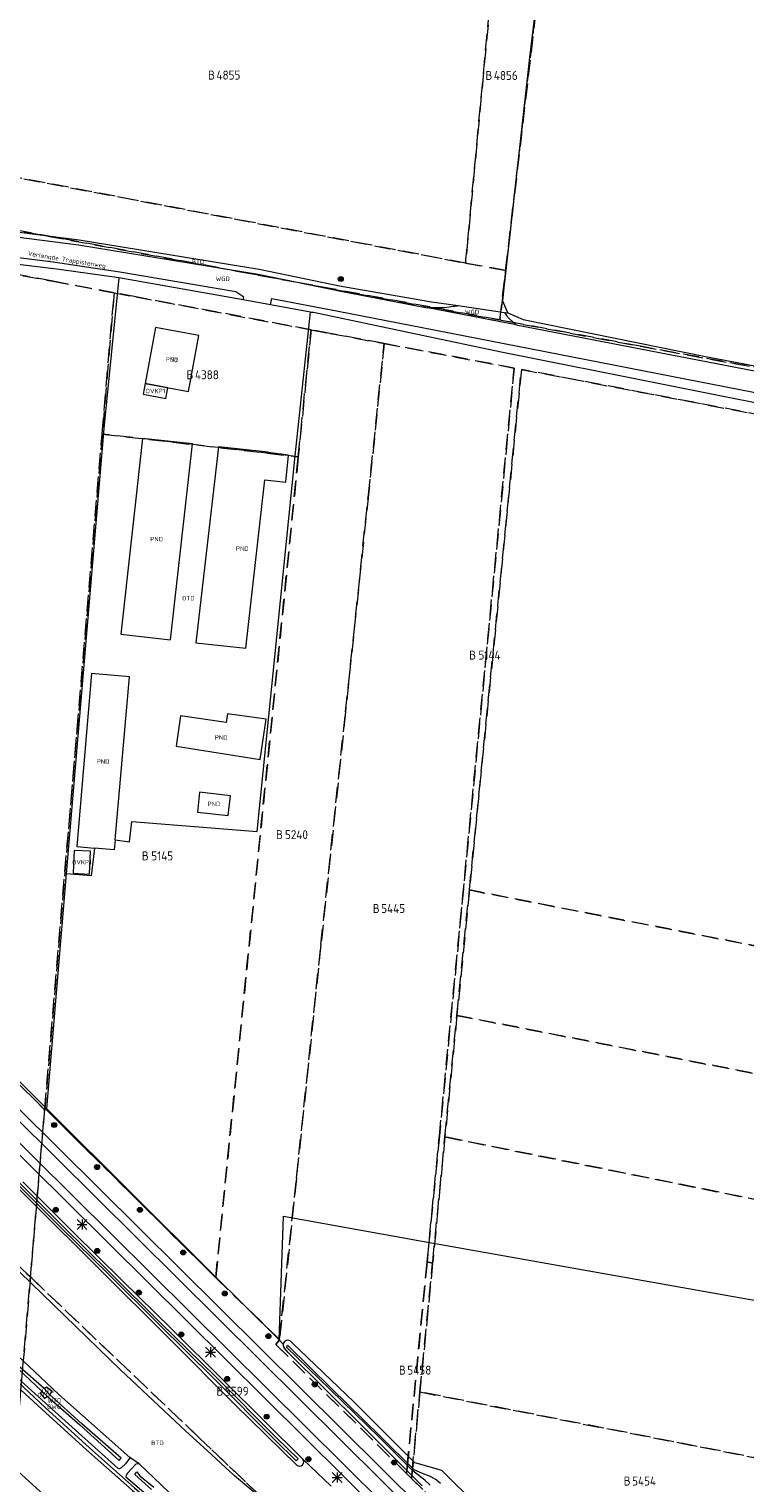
# Model space of a CAD drawing. Header units: metres. Extents: x 207644 to 210135, y 370459 to 373417.
# Tile 208 of 256: x 209191 to 209335, y 372051 to 372342. Entities that reach past the tile are written whole.
import ezdxf
from ezdxf.enums import TextEntityAlignment as Align

# ---------------------------------------------------------------- set-up
doc = ezdxf.new("R2010")
doc.units = ezdxf.units.M
doc.linetypes.add('HIDDEN2', pattern=[4.7625, 3.175, -1.5875])
for name, color, linetype in [('BTD', 7, 'Continuous'), ('GB', 1, 'Continuous'), ('GB11', 1, 'Continuous'), ('KAD_perceelnummer', 212, 'Continuous'), ('KAD_sectie', 212, 'Continuous'), ('KAD_Vastgesteld_Perceel', 212, 'Continuous'), ('NAR', 7, 'Continuous'), ('ORL', 7, 'Continuous'), ('OTD', 7, 'Continuous'), ('OVKP1', 7, 'Continuous'), ('OWG', 7, 'Continuous'), ('PND', 7, 'Continuous'), ('WGD', 7, 'Continuous'), ('WTD', 7, 'Continuous')]:
    doc.layers.add(name, color=color, linetype=linetype)
for name, color, linetype, lineweight in [('GKL', 52, 'Continuous', 25), ('GMV', 7, 'Continuous', 25), ('GP1', 7, 'Continuous', 30), ('Q21_lantaarnpaal', 1, 'Continuous', 0), ('Q26_boom', 72, 'Continuous', 0)]:
    doc.layers.add(name, color=color, linetype=linetype, lineweight=lineweight)
doc.styles.add('ISO', font='isocpeur.ttf', dxfattribs={"height": 1})
doc.styles.add('ISOCP', font='ISOCP.shx', dxfattribs={"height": 1.8})

# ---------------------------------------------------------------- blocks, each defined once
blk = doc.blocks.new('ACMAP_ANN_TEMPLATE_Vastgesteld_Perceelnummer')
at = {"layer": 'KAD_perceelnummer', "style": 'ISOCP'}
blk.add_attdef('Perceelnummer', text='', height=1.8, dxfattribs=at).set_placement((0, 0), align=Align.MIDDLE)
at = {"layer": 'KAD_sectie', "style": 'ISOCP'}
blk.add_attdef('sectie', text='', height=1.8, dxfattribs=at).set_placement((-2.7, 0), align=Align.MIDDLE_RIGHT)
blk = doc.blocks.new('Q26')
blk.add_hatch(color=256).paths.add_polyline_path([(-0.45, -0.01, 1), (0.55, -0.01, 1)])
blk.add_circle((0.05, -0.01), 0.5)
blk = doc.blocks.new('Q21')
for p, q in [((-1, 1), (0, 0)), ((-1, 0), (0, 0)), ((-1, -1), (0, 0)), ((0, 1), (0, 0)), ((0, 0), (1, 1)), ((0, 0), (1, 0)), ((0, 0), (0, -1)), ((0, 0), (1, -1))]:
    blk.add_line(p, q)

msp = doc.modelspace()

# ---------------------------------------------------------------- linework, layer by layer
at = {"layer": 'GB', "color": 253, "linetype": 'Continuous', "lineweight": 13}
for points in [[(209216.529, 372282.215), (209214.417, 372270.982)], [(209225.209, 372280.583), (209216.529, 372282.215)], [(209223.097, 372269.35), (209225.209, 372280.583)], [(209214.417, 372270.982), (209223.097, 372269.35)], [(209213.936, 372259.995), (209209.558, 372220.751)], [(209223.884, 372258.885), (209213.936, 372259.995)], [(209219.526, 372219.639), (209223.884, 372258.885)], [(209229.102, 372258.303), (209224.614, 372219.071)], [(209239.04, 372257.194), (209229.102, 372258.303)], [(209239.033, 372257.133), (209239.04, 372257.194)], [(209234.562, 372217.961), (209238.411, 372251.686)], [(209209.558, 372220.751), (209219.526, 372219.639)], [(209224.614, 372219.071), (209234.562, 372217.961)], [(209203.725, 372212.928), (209200.73, 372178.251)], [(209211.309, 372212.257), (209203.725, 372212.928)], [(209208.421, 372179.599), (209211.309, 372212.257)], [(209208.421, 372179.599), (209208.244, 372177.602)], [(209200.73, 372178.251), (209204.298, 372177.943)], [(209208.244, 372177.602), (209204.298, 372177.943)]]:
    msp.add_lwpolyline(points, dxfattribs=at)
at = {"layer": 'GB11', "color": 253, "linetype": 'Continuous', "lineweight": 13}
for points in [[(209243.126, 372256.62), (209239.033, 372257.133)], [(209242.575, 372251.24), (209243.126, 372256.62)], [(209238.411, 372251.686), (209242.575, 372251.24)], [(209230.913, 372204.83), (209230.668, 372203.108)], [(209238.649, 372203.726), (209230.913, 372204.83)], [(209221.485, 372204.416), (209220.674, 372198.361)], [(209230.668, 372203.108), (209221.485, 372204.416)], [(209237.492, 372195.653), (209238.649, 372203.726)], [(209220.674, 372198.361), (209237.492, 372195.653)], [(209225.341, 372189.103), (209224.903, 372185.135)], [(209231.514, 372188.421), (209225.341, 372189.103)], [(209231.076, 372184.454), (209231.514, 372188.421)], [(209224.903, 372185.135), (209231.076, 372184.454)]]:
    msp.add_lwpolyline(points, dxfattribs=at)
at = {"layer": 'GKL', "color": 253, "linetype": 'Continuous', "lineweight": 13}
for points in [[(209198.34, 372084.264), (209187.095, 372095.185)], [(209209.521, 372073.455), (209198.34, 372084.264)], [(209222.577, 372061.156), (209209.521, 372073.455)], [(209226.887, 372057.242), (209222.577, 372061.156)], [(209232.273, 372052.28), (209226.887, 372057.242)], [(209239.522, 372046.118), (209232.273, 372052.28)]]:
    msp.add_lwpolyline(points, dxfattribs=at)
at = {"layer": 'GMV', "color": 253, "linetype": 'Continuous', "lineweight": 13}
for points in [[(209291.479, 372336.258), (209294.854, 372364.467)], [(209286.432, 372291.245), (209291.479, 372336.258)], [(209173.964, 372302.246), (209201.086, 372298.779)], [(209175.608, 372303.044), (209201.233, 372299.769)], [(209195.991, 372295.301), (209169.811, 372298.544)], [(209201.086, 372298.779), (209237.068, 372292.91)], [(209201.233, 372299.769), (209237.245, 372293.894)], [(209197.23, 372293.828), (209183.465, 372295.514)], [(209209.336, 372293.298), (209195.991, 372295.301)], [(209209.156, 372292.119), (209197.23, 372293.828)], [(209209.156, 372292.119), (209206.138, 372261.952)], [(209234.069, 372287.736), (209209.156, 372292.119)], [(209232.606, 372289.341), (209209.336, 372293.298)], [(209237.068, 372292.91), (209253.93, 372289.427)], [(209237.245, 372293.894), (209253.655, 372290.505)], [(209234.181, 372288.268), (209232.606, 372289.341)], [(209253.655, 372290.505), (209254.466, 372290.349)], [(209253.93, 372289.427), (209269.907, 372286.344)], [(209254.466, 372290.349), (209269.907, 372287.658)], [(209286.021, 372287.503), (209286.386, 372290.827)], [(209286.386, 372290.827), (209286.432, 372291.245)], [(209234.069, 372287.736), (209234.14, 372288.075)], [(209239.509, 372286.75), (209234.069, 372287.736)], [(209234.14, 372288.075), (209234.181, 372288.268)], [(209239.509, 372286.75), (209239.809, 372287.987)], [(209247.543, 372285.271), (209239.509, 372286.75)], [(209239.809, 372287.987), (209253.094, 372285.446)], [(209269.907, 372287.658), (209271.768, 372287.334)], [(209269.907, 372286.344), (209271.033, 372286.127)], [(209288.744, 372282.71), (209271.033, 372286.127)], [(209274.453, 372286.114), (209271.033, 372286.127)], [(209271.768, 372287.334), (209277.134, 372286.584)], [(209276.199, 372286.375), (209274.453, 372286.114)], [(209276.37, 372286.401), (209276.199, 372286.375)], [(209276.873, 372286.476), (209276.37, 372286.401)], [(209277.134, 372286.584), (209276.873, 372286.476)], [(209277.134, 372286.584), (209286.384, 372285.224)], [(209287.079, 372285.122), (209286.021, 372287.503)], [(209244.487, 372256.477), (209247.543, 372285.271)], [(209247.543, 372285.271), (209248.121, 372285.268)], [(209248.121, 372285.268), (209269.907, 372280.665)], [(209253.094, 372285.446), (209269.907, 372282.17)], [(209286.384, 372285.224), (209286.938, 372284.371)], [(209286.384, 372285.224), (209287.079, 372285.122)], [(209286.938, 372284.371), (209287.174, 372284.154)], [(209287.079, 372285.122), (209290.122, 372283.799)], [(209287.174, 372284.154), (209287.404, 372283.943)], [(209287.404, 372283.943), (209288.744, 372282.71)], [(209290.122, 372283.799), (209326.634, 372276.391)], [(209269.907, 372282.17), (209349.907, 372266.58)], [(209269.907, 372280.665), (209285.692, 372277.33)], [(209288.744, 372282.71), (209349.907, 372270.908)], [(209285.692, 372277.33), (209349.907, 372264.533)], [(209326.634, 372276.391), (209349.907, 372271.997)], [(209206.138, 372261.952), (209198.642, 372172.777)], [(209236.869, 372181.238), (209244.487, 372256.477)], [(209211.332, 372179.192), (209211.737, 372183.244)], [(209211.737, 372183.244), (209236.869, 372181.238)], [(209208.421, 372179.599), (209211.332, 372179.192)], [(209204.298, 372177.943), (209203.635, 372172.386)], [(209198.642, 372172.777), (209194.692, 372125.794)], [(209199.502, 372172.71), (209198.642, 372172.777)], [(209203.635, 372172.386), (209199.502, 372172.71)], [(209269.907, 372043.162), (209155.543, 372156.584)], [(209156.599, 372157.962), (209269.907, 372045.588)], [(209152.05, 372153.34), (209269.907, 372036.526)], [(209269.907, 372038.899), (209153.384, 372154.39)], [(209187.506, 372132.97), (209194.692, 372125.794)], [(209195.352, 372125.136), (209194.692, 372125.794)], [(209227.804, 372092.82), (209195.352, 372125.136)], [(209177.79, 372121.055), (209191.995, 372106.803)], [(209197.61, 372101.905), (209187.784, 372111.712)], [(209188.099, 372112.11), (209197.985, 372102.233)], [(209200.019, 372101.039), (209189.943, 372111.114)], [(209191.995, 372106.803), (209205.066, 372093.829)], [(209241.264, 372079.417), (209242.124, 372104.18)], [(209242.124, 372104.18), (209269.907, 372099.233)], [(209207.142, 372092.511), (209197.61, 372101.905)], [(209197.985, 372102.233), (209207.451, 372092.869)], [(209209.785, 372091.398), (209200.019, 372101.039)], [(209269.907, 372099.233), (209344.269, 372085.991)], [(209165.295, 372092.366), (209167.713, 372090.121), (209176.578, 372081.51), (209185.204, 372073.398), (209193.737, 372065.562), (209202.713, 372057.402), (209211.804, 372049.311), (209220.944, 372041.372), (209230.006, 372033.677), (209239.214, 372026.076), (209247.028, 372019.492)], [(209165.796, 372092.906), (209168.24, 372090.551), (209176.911, 372082.277), (209185.658, 372074.071), (209194.406, 372065.871), (209203.3, 372057.794), (209212.306, 372049.819), (209221.35, 372041.957), (209230.464, 372034.136), (209239.692, 372026.459), (209249.045, 372018.913), (209258.446, 372011.48), (209263.627, 372007.426), (209275.242, 371998.313), (209286.894, 371989.388), (209295.44, 371983.012), (209305.14, 371975.96), (209314.901, 371968.993), (209325.882, 371961.432), (209331.432, 371957.683), (209335.877, 371954.724)], [(209205.066, 372093.829), (209219.391, 372079.605)], [(209217.105, 372082.628), (209207.142, 372092.511)], [(209207.451, 372092.869), (209217.467, 372082.947)], [(209219.727, 372081.667), (209209.785, 372091.398)], [(209241.264, 372079.417), (209227.804, 372092.82)], [(209156.869, 372083.283), (209158.359, 372081.792), (209167.627, 372072.901), (209176.463, 372064.713), (209185.159, 372056.545), (209194.142, 372048.378), (209203.404, 372040.16), (209212.21, 372032.471), (209221.595, 372024.553), (209230.808, 372016.944), (209240.275, 372009.131), (209249.607, 372001.769), (209256.308, 371996.391), (209268.642, 371986.854), (209278.555, 371979.313), (209287.885, 371972.385), (209297.624, 371965.182), (209307.393, 371958.286), (209317.437, 371951.179), (209329.756, 371942.906), (209339.748, 371936.196)], [(209228.238, 372071.634), (209217.105, 372082.628)], [(209217.467, 372082.947), (209228.598, 372072.008)], [(209211.374, 372055.9), (209211.336, 372055.789), (209210.476, 372054.597), (209209.58, 372053.766), (209209.329, 372053.622), (209209.044, 372053.696), (209195.091, 372066.211), (209188.953, 372071.777), (209181.094, 372079.325), (209181.037, 372079.399), (209181.121, 372079.786), (209182.022, 372080.531), (209183.412, 372081.26)], [(209194.219, 372069.687), (209189.363, 372073.982), (209183.281, 372079.803), (209182.903, 372079.348), (209189.073, 372073.581), (209193.766, 372069.17)], [(209211.374, 372055.9), (209197.134, 372068.471), (209191.162, 372074.154), (209183.543, 372081.217), (209183.412, 372081.26)], [(209219.391, 372079.605), (209232.466, 372066.441)], [(209230.024, 372071.388), (209219.727, 372081.667)], [(209242.078, 372078.606), (209241.264, 372079.417)], [(209243.049, 372076.901), (209242.249, 372077.85)], [(209242.724, 372077.999), (209242.961, 372078.406)], [(209251.519, 372069.416), (209242.724, 372077.999)], [(209242.961, 372078.406), (209251.777, 372069.717)], [(209257.754, 372062.333), (209243.049, 372076.901)], [(209256.312, 372066.94), (209243.846, 372078.826)], [(209240.419, 372059.425), (209228.238, 372071.634)], [(209228.598, 372072.008), (209240.757, 372059.831)], [(209238.56, 372062.944), (209230.024, 372071.388)], [(209193.766, 372069.17), (209193.398, 372068.757), (209194.31, 372067.689), (209194.802, 372068.131)], [(209193.766, 372069.17), (209194.802, 372068.131)], [(209194.219, 372069.687), (209194.658, 372070.029), (209195.784, 372069.147), (209195.276, 372068.525)], [(209194.219, 372069.687), (209195.276, 372068.525)], [(209194.802, 372068.131), (209201.386, 372062.392), (209209.231, 372055.266), (209209.613, 372055.723), (209201.766, 372062.626), (209195.276, 372068.525)], [(209261.274, 372059.943), (209251.519, 372069.416)], [(209251.777, 372069.717), (209261.467, 372060.121)], [(209232.466, 372066.441), (209244.804, 372054.349)], [(209268.4, 372054.823), (209256.312, 372066.94)], [(209245.882, 372055.651), (209238.56, 372062.944)], [(209269.907, 372050.207), (209257.754, 372062.333)], [(209244.688, 372055.231), (209240.419, 372059.425)], [(209240.757, 372059.831), (209245.068, 372055.61)], [(209268.006, 372053.227), (209261.274, 372059.943)], [(209261.467, 372060.121), (209268.223, 372053.442)], [(209213.223, 372054.591), (209212.588, 372054.575), (209211.71, 372053.601), (209210.903, 372052.719), (209210.713, 372052.445), (209210.581, 372052.038), (209218.664, 372045.158), (209227.647, 372037.493), (209237.19, 372029.606), (209239.299, 372027.862), (209239.817, 372027.765), (209240.088, 372027.894), (209241.191, 372029.142), (209242.347, 372030.724)], [(209213.223, 372054.591), (209211.374, 372055.9)], [(209242.347, 372030.724), (209239.741, 372032.744), (209229.809, 372040.067), (209220.677, 372047.52), (209213.223, 372054.591)], [(209245.068, 372055.61), (209244.688, 372055.231)], [(209251.663, 372050.139), (209245.999, 372055.54)], [(209269.907, 372051.721), (209268.006, 372053.227)], [(209268.223, 372053.442), (209269.907, 372052.754)], [(209269.907, 372054.397), (209268.4, 372054.823)], [(209273.817, 372053.293), (209269.907, 372054.397)], [(209280.928, 372046.237), (209273.817, 372053.293)], [(209215.713, 372049.484), (209212.346, 372052.506), (209212.762, 372053.04), (209213.396, 372052.233), (209216.196, 372049.955)], [(209269.907, 372052.754), (209271.277, 372052.194)], [(209270.408, 372051.325), (209269.907, 372051.721)], [(209271.474, 372050.308), (209270.408, 372051.325)], [(209271.277, 372052.194), (209272.708, 372051.485)], [(209272.708, 372051.485), (209272.858, 372051.311)], [(209272.858, 372051.311), (209273.6, 372050.716)]]:
    msp.add_lwpolyline(points, dxfattribs=at)
for points in [[(209243.846, 372078.826, 0.7172096), (209242.078, 372078.606)], [(209242.078, 372078.606, 0.2153614), (209242.249, 372077.85)], [(209244.804, 372054.349, 0.9346188), (209245.999, 372055.54)], [(209245.999, 372055.54, 0.0438294), (209245.882, 372055.651)]]:
    msp.add_lwpolyline(points, format="xyb", dxfattribs=at)
at = {"layer": 'GP1', "color": 253, "linetype": 'Continuous', "lineweight": 13}
for points in [[(209214.417, 372270.982), (209214.013, 372268.834)], [(209214.013, 372268.834), (209218.596, 372267.972)], [(209218.999, 372270.12), (209214.417, 372270.982)], [(209218.596, 372267.972), (209218.999, 372270.12)], [(209200.251, 372177.463), (209200.029, 372172.881)], [(209203.497, 372177.306), (209200.251, 372177.463)], [(209203.275, 372172.724), (209203.497, 372177.306)], [(209200.029, 372172.881), (209203.275, 372172.724)]]:
    msp.add_lwpolyline(points, dxfattribs=at)
at = {"layer": 'KAD_Vastgesteld_Perceel', "color": 253, "linetype": 'HIDDEN2', "lineweight": 13}
for points in [[(209285.465, 372283.701), (209286.619, 372293.634), (209294.813, 372364.144), (209297.897, 372390.681), (209304.435, 372446.944), (209307.609, 372474.259), (209505.258, 372443.1), (209486.196, 372262.638), (209484.548, 372247.034), (209313.606, 372278.44), (209285.465, 372283.701)], [(209286.619, 372293.634), (209278.604, 372295.079), (209283.529, 372347.496), (209242.302, 372354.247), (209242.879, 372358.428), (209243.248, 372361.105), (209244.613, 372371.718), (209294.813, 372364.144), (209286.619, 372293.634)], [(209243.248, 372361.105), (209242.879, 372358.428), (209242.302, 372354.247), (209283.529, 372347.496), (209278.604, 372295.079), (209176.124, 372314.666), (209188.328, 372370.418), (209243.248, 372361.105)], [(209186.546, 372133.192), (209124.6, 372194.231), (209129.262, 372304.027), (209133.865, 372303.161), (209195.96, 372291.457), (209208.252, 372289.15), (209205.843, 372260.859), (209194.338, 372125.82), (209194.314, 372125.537), (209186.546, 372133.192)], [(209245.1, 372256.31), (209205.843, 372260.859), (209208.252, 372289.15), (209212.576, 372288.338), (209247.658, 372281.742), (209245.1, 372256.31)], [(209262.303, 372278.984), (209259.142, 372248.692), (209254.559, 372205.218), (209249.627, 372158.594), (209244.733, 372111.813), (209241.334, 372079.506), (209228.563, 372091.891), (209245.1, 372256.31), (209247.658, 372281.742), (209251.509, 372281.018), (209262.303, 372278.984)], [(209262.303, 372278.984), (209288.327, 372274.079), (209273.355, 372120.31), (209270.895, 372095.05), (209266.888, 372053.898), (209266.77, 372052.686), (209240.59, 372078.541), (209241.131, 372079.189), (209241.334, 372079.506), (209244.733, 372111.813), (209249.627, 372158.594), (209254.559, 372205.218), (209259.142, 372248.692), (209262.303, 372278.984)], [(209473.878, 372131.48), (209279.354, 372169.546), (209289.769, 372273.805), (209483.359, 372236.857), (209475.601, 372155.616), (209473.878, 372131.48)], [(209228.563, 372091.891), (209194.338, 372125.82), (209205.843, 372260.859), (209245.1, 372256.31), (209228.563, 372091.891)], [(209194.314, 372125.537), (209191.459, 372092.033), (209159.599, 372122.388), (209123.26, 372162.676), (209123.929, 372178.434), (209124.6, 372194.231), (209186.546, 372133.192), (209194.314, 372125.537)], [(209471.335, 372106.44), (209276.865, 372144.416), (209279.354, 372169.546), (209473.878, 372131.48), (209471.335, 372106.44)], [(209191.459, 372092.033), (209187.36, 372043.923), (209120.804, 372104.837), (209123.26, 372162.676), (209159.599, 372122.388), (209191.459, 372092.033)], [(209469.395, 372080.796), (209274.466, 372120.086), (209276.865, 372144.416), (209471.335, 372106.44), (209469.395, 372080.796)], [(209432.449, 372037.021), (209269.456, 372069.003), (209271.988, 372094.82), (209272.013, 372095.078), (209274.466, 372120.086), (209469.395, 372080.796), (209468.749, 372073.9), (209467.259, 372055.724), (209467.228, 372055.34), (209465.823, 372038.2), (209432.449, 372037.021)], [(209266.77, 372052.686), (209266.888, 372053.898), (209270.895, 372095.05), (209271.988, 372094.82), (209269.456, 372069.003), (209267.884, 372052.91), (209267.766, 372051.702), (209266.77, 372052.686)], [(209272.681, 372046.849), (209267.766, 372051.702), (209267.884, 372052.91), (209269.456, 372069.003), (209432.449, 372037.021), (209327.901, 372033.328), (209272.681, 372046.849)]]:
    msp.add_lwpolyline(points, close=True, dxfattribs=at)
for points in [[(209188.328, 372370.418), (209176.124, 372314.666), (209278.604, 372295.079), (209286.619, 372293.634), (209285.465, 372283.701), (209045.061, 372328.342), (208990.383, 372338.356), (208975.885, 372362.472)], [(208990.383, 372338.356), (209045.061, 372328.342), (209285.465, 372283.701), (209313.606, 372278.44), (209484.548, 372247.034)], [(209006.297, 372304.748), (209052.328, 372242.669), (209082.614, 372206.899), (209083.033, 372207.276), (209123.26, 372162.676), (209120.804, 372104.837), (209187.36, 372043.923), (209191.459, 372092.033), (209225.332, 372059.761), (209225.332, 372059.761), (209240.463, 372045.346)], [(209483.359, 372236.857), (209289.769, 372273.805), (209279.354, 372169.546), (209276.865, 372144.416), (209274.466, 372120.086), (209272.013, 372095.078), (209271.988, 372094.82), (209270.895, 372095.05), (209273.355, 372120.31), (209288.327, 372274.079), (209262.303, 372278.984), (209251.509, 372281.018), (209247.658, 372281.742), (209212.576, 372288.338), (209208.252, 372289.15), (209195.96, 372291.457), (209133.865, 372303.161)], [(209240.463, 372045.346), (209225.332, 372059.761), (209191.459, 372092.033), (209194.314, 372125.537), (209194.338, 372125.82), (209228.563, 372091.891), (209241.334, 372079.506), (209241.131, 372079.189), (209240.59, 372078.541), (209266.77, 372052.686), (209267.766, 372051.702), (209272.681, 372046.849)]]:
    msp.add_lwpolyline(points, dxfattribs=at)

# ---------------------------------------------------------------- block references
ref = msp.add_blockref('ACMAP_ANN_TEMPLATE_Vastgesteld_Perceelnummer', (209231.113, 372332.749), dxfattribs=at)
ref.add_attrib('Perceelnummer', '4855', dxfattribs={"layer": 'KAD_perceelnummer', "lineweight": 13, "height": 1.8, "style": 'ISOCP'}).set_placement((209231.113, 372332.749), align=Align.MIDDLE)
ref.add_attrib('sectie', 'B', dxfattribs={"layer": 'KAD_sectie', "lineweight": 13, "height": 1.8, "style": 'ISOCP'}).set_placement((209228.413, 372332.749), align=Align.MIDDLE_RIGHT)
ref = msp.add_blockref('ACMAP_ANN_TEMPLATE_Vastgesteld_Perceelnummer', (209286.646, 372332.676), dxfattribs=at)
ref.add_attrib('Perceelnummer', '4856', dxfattribs={"layer": 'KAD_perceelnummer', "lineweight": 13, "height": 1.8, "style": 'ISOCP'}).set_placement((209286.646, 372332.676), align=Align.MIDDLE)
ref.add_attrib('sectie', 'B', dxfattribs={"layer": 'KAD_sectie', "lineweight": 13, "height": 1.8, "style": 'ISOCP'}).set_placement((209283.946, 372332.676), align=Align.MIDDLE_RIGHT)
ref = msp.add_blockref('ACMAP_ANN_TEMPLATE_Vastgesteld_Perceelnummer', (209226.803, 372272.73), dxfattribs=at)
ref.add_attrib('Perceelnummer', '4388', dxfattribs={"layer": 'KAD_perceelnummer', "lineweight": 13, "height": 1.8, "style": 'ISOCP'}).set_placement((209226.803, 372272.73), align=Align.MIDDLE)
ref.add_attrib('sectie', 'B', dxfattribs={"layer": 'KAD_sectie', "lineweight": 13, "height": 1.8, "style": 'ISOCP'}).set_placement((209224.103, 372272.73), align=Align.MIDDLE_RIGHT)
ref = msp.add_blockref('ACMAP_ANN_TEMPLATE_Vastgesteld_Perceelnummer', (209283.391, 372216.588), dxfattribs=at)
ref.add_attrib('Perceelnummer', '5144', dxfattribs={"layer": 'KAD_perceelnummer', "lineweight": 13, "height": 1.8, "style": 'ISOCP'}).set_placement((209283.391, 372216.588), align=Align.MIDDLE)
ref.add_attrib('sectie', 'B', dxfattribs={"layer": 'KAD_sectie', "lineweight": 13, "height": 1.8, "style": 'ISOCP'}).set_placement((209280.691, 372216.588), align=Align.MIDDLE_RIGHT)
ref = msp.add_blockref('ACMAP_ANN_TEMPLATE_Vastgesteld_Perceelnummer', (209244.723, 372180.624), dxfattribs=at)
ref.add_attrib('Perceelnummer', '5240', dxfattribs={"layer": 'KAD_perceelnummer', "lineweight": 13, "height": 1.8, "style": 'ISOCP'}).set_placement((209244.723, 372180.624), align=Align.MIDDLE)
ref.add_attrib('sectie', 'B', dxfattribs={"layer": 'KAD_sectie', "lineweight": 13, "height": 1.8, "style": 'ISOCP'}).set_placement((209242.023, 372180.624), align=Align.MIDDLE_RIGHT)
ref = msp.add_blockref('ACMAP_ANN_TEMPLATE_Vastgesteld_Perceelnummer', (209217.853, 372176.375), dxfattribs=at)
ref.add_attrib('Perceelnummer', '5145', dxfattribs={"layer": 'KAD_perceelnummer', "lineweight": 13, "height": 1.8, "style": 'ISOCP'}).set_placement((209217.853, 372176.375), align=Align.MIDDLE)
ref.add_attrib('sectie', 'B', dxfattribs={"layer": 'KAD_sectie', "lineweight": 13, "height": 1.8, "style": 'ISOCP'}).set_placement((209215.153, 372176.375), align=Align.MIDDLE_RIGHT)
ref = msp.add_blockref('ACMAP_ANN_TEMPLATE_Vastgesteld_Perceelnummer', (209264.09, 372165.835), dxfattribs=at)
ref.add_attrib('Perceelnummer', '5445', dxfattribs={"layer": 'KAD_perceelnummer', "lineweight": 13, "height": 1.8, "style": 'ISOCP'}).set_placement((209264.09, 372165.835), align=Align.MIDDLE)
ref.add_attrib('sectie', 'B', dxfattribs={"layer": 'KAD_sectie', "lineweight": 13, "height": 1.8, "style": 'ISOCP'}).set_placement((209261.39, 372165.835), align=Align.MIDDLE_RIGHT)
ref = msp.add_blockref('ACMAP_ANN_TEMPLATE_Vastgesteld_Perceelnummer', (209269.335, 372073.376), dxfattribs=at)
ref.add_attrib('Perceelnummer', '5458', dxfattribs={"layer": 'KAD_perceelnummer', "lineweight": 13, "height": 1.8, "style": 'ISOCP'}).set_placement((209269.335, 372073.376), align=Align.MIDDLE)
ref.add_attrib('sectie', 'B', dxfattribs={"layer": 'KAD_sectie', "lineweight": 13, "height": 1.8, "style": 'ISOCP'}).set_placement((209266.635, 372073.376), align=Align.MIDDLE_RIGHT)
ref = msp.add_blockref('ACMAP_ANN_TEMPLATE_Vastgesteld_Perceelnummer', (209232.791, 372069.147), dxfattribs=at)
ref.add_attrib('Perceelnummer', '5599', dxfattribs={"layer": 'KAD_perceelnummer', "lineweight": 13, "height": 1.8, "style": 'ISOCP'}).set_placement((209232.791, 372069.147), align=Align.MIDDLE)
ref.add_attrib('sectie', 'B', dxfattribs={"layer": 'KAD_sectie', "lineweight": 13, "height": 1.8, "style": 'ISOCP'}).set_placement((209230.091, 372069.147), align=Align.MIDDLE_RIGHT)
ref = msp.add_blockref('ACMAP_ANN_TEMPLATE_Vastgesteld_Perceelnummer', (209314.336, 372051.166), dxfattribs=at)
ref.add_attrib('Perceelnummer', '5454', dxfattribs={"layer": 'KAD_perceelnummer', "lineweight": 13, "height": 1.8, "style": 'ISOCP'}).set_placement((209314.336, 372051.166), align=Align.MIDDLE)
ref.add_attrib('sectie', 'B', dxfattribs={"layer": 'KAD_sectie', "lineweight": 13, "height": 1.8, "style": 'ISOCP'}).set_placement((209311.636, 372051.166), align=Align.MIDDLE_RIGHT)
at = {"layer": 'Q21_lantaarnpaal', "color": 253}
for p in [(209201.791, 372102.54), (209227.493, 372076.945), (209252.857, 372051.856)]:
    msp.add_blockref('Q21', p, dxfattribs=at)
at = {"layer": 'Q26_boom', "color": 253}
for p in [(209253.564, 372291.926), (209196.193, 372122.476), (209204.755, 372114.053), (209196.488, 372105.504), (209213.334, 372105.478), (209204.79, 372097.257), (209222.001, 372096.956), (209213.128, 372088.918), (209230.324, 372088.741), (209221.624, 372080.526), (209239.062, 372080.194), (209230.8, 372071.624), (209248.347, 372070.534), (209238.716, 372064.067), (209247.068, 372055.545), (209264.235, 372054.892)]:
    msp.add_blockref('Q26', p, dxfattribs=at)

# ---------------------------------------------------------------- texts
at = {"layer": 'BTD', "color": 253, "linetype": 'Continuous', "lineweight": 13, "style": 'ISO'}
for p in [(209225.012, 372295.383), (209216.901, 372058.803)]:
    msp.add_text('BTD', height=0.9, dxfattribs=at).set_placement(p, align=Align.MIDDLE_CENTER)
at = {"layer": 'NAR', "color": 253, "linetype": 'Continuous', "lineweight": 13, "style": 'ISO'}
msp.add_text('50', height=0.9, rotation=349.4, dxfattribs=at).set_placement((209220.222, 372275.707), align=Align.MIDDLE_CENTER)
at = {"layer": 'ORL', "color": 253, "linetype": 'Continuous', "lineweight": 13, "style": 'ISO'}
msp.add_text('Verlengde Trappistenweg', height=0.9, rotation=350.7, dxfattribs=at).set_placement((209198.779, 372295.793), align=Align.MIDDLE_CENTER)
at = {"layer": 'OTD', "color": 253, "linetype": 'Continuous', "lineweight": 13, "style": 'ISO'}
for p in [(209223.093, 372227.975), (209194.1, 372068.385), (209195.002, 372069.293)]:
    msp.add_text('OTD', height=0.9, dxfattribs=at).set_placement(p, align=Align.MIDDLE_CENTER)
at = {"layer": 'OVKP1', "color": 253, "linetype": 'Continuous', "lineweight": 13, "style": 'ISO'}
for p in [(209216.506, 372269.477), (209201.763, 372175.094)]:
    msp.add_text('OVKP1', height=0.9, dxfattribs=at).set_placement(p, align=Align.MIDDLE_CENTER)
at = {"layer": 'OWG', "color": 253, "linetype": 'Continuous', "lineweight": 13, "style": 'ISO'}
msp.add_text('OWG', height=0.9, dxfattribs=at).set_placement((209196.206, 372066.059), align=Align.MIDDLE_CENTER)
at = {"layer": 'PND', "color": 253, "linetype": 'Continuous', "lineweight": 13, "style": 'ISO'}
for p in [(209219.813, 372275.783), (209216.721, 372239.818), (209233.87, 372237.905), (209229.662, 372200.083), (209206.02, 372195.26), (209228.209, 372186.778)]:
    msp.add_text('PND', height=0.9, dxfattribs=at).set_placement(p, align=Align.MIDDLE_CENTER)
at = {"layer": 'WGD', "color": 253, "linetype": 'Continuous', "lineweight": 13, "style": 'ISO'}
for p in [(209229.966, 372291.929), (209279.889, 372285.299)]:
    msp.add_text('WGD', height=0.9, dxfattribs=at).set_placement(p, align=Align.MIDDLE_CENTER)
at = {"layer": 'WTD', "color": 253, "linetype": 'Continuous', "lineweight": 13, "style": 'ISO'}
msp.add_text('WTD', height=0.9, dxfattribs=at).set_placement((209196.258, 372067.247), align=Align.MIDDLE_CENTER)

doc.saveas('drawing.dxf')
